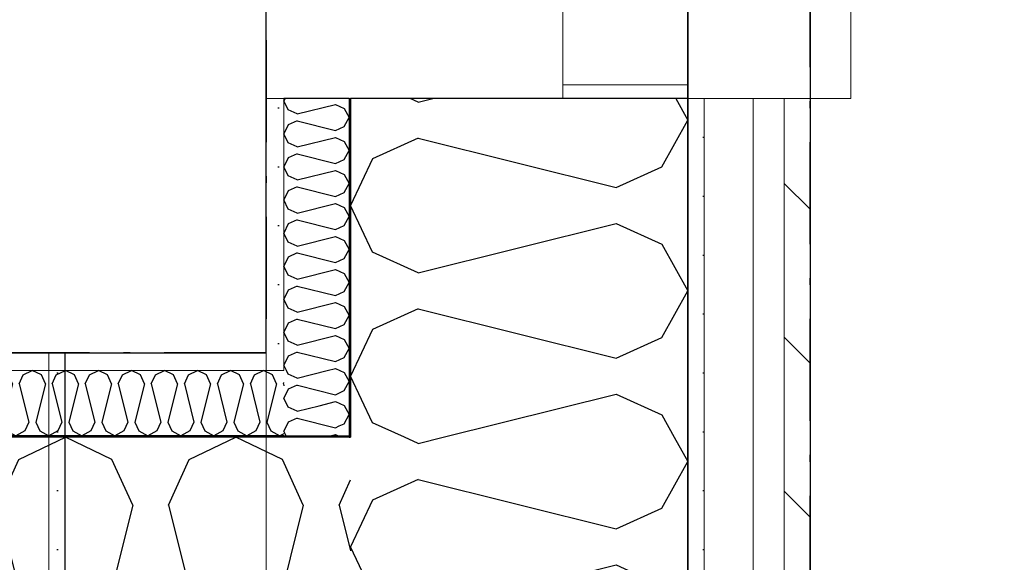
# Model space of a CAD drawing. Header units: millimetres. Extents: x -150 to 340931, y -1115 to 365939.
# Tile 109 of 253: x 302560 to 303284, y 349627 to 350026. Entities that reach past the tile are written whole.
import ezdxf
from ezdxf.enums import TextEntityAlignment as Align

# ---------------------------------------------------------------- set-up
doc = ezdxf.new("R2010")
doc.units = ezdxf.units.MM
doc.header["$LTSCALE"] = 0.5
doc.header["$MEASUREMENT"] = 0
for name, pattern in [('Akselinje', [1500, 1000, -200, 100, -200]), ('Over snittplan', [260, 150, -50, 10, -50]), ('PLINE', [0])]:
    doc.linetypes.add(name, pattern=pattern)
for name, color, linetype in [('232- Ikke-bærende yttervegger (Skravur)(Nye konstruksjoner)', 7, 'Continuous'), ('232- Ikke-bærende yttervegger(Nye konstruksjoner)', 7, 'Continuous'), ('244- Vinduer_ dører_ foldevegger(Nye konstruksjoner)', 7, 'Continuous'), ('255- Gulvoverflate(Nye konstruksjoner)', 7, 'Continuous'), ('273- Kjøkkeninnredning(Nye konstruksjoner)', 7, 'Continuous'), ('82-- Modullinjer(Nye konstruksjoner)', 7, 'Continuous'), ('842-M___1_50 Målsetting bygning', 7, 'Continuous'), ('842-M___1_50 Målsetting bygning(Nye konstruksjoner)', 7, 'Continuous'), ('862- M___Nettoareal(Nye konstruksjoner)', 7, 'Continuous'), ('862- M___Nettoareal(Polylinje)(Nye konstruksjoner)', 7, 'Continuous'), ('862- M___Nettoareal(Tekst)(Nye konstruksjoner)', 7, 'Continuous')]:
    doc.layers.add(name, color=color, linetype=linetype)
for name, color, linetype, lineweight in [('234- Vinduer_ dører_ porter(Nye konstruksjoner)', 7, 'Continuous', 0), ('235- Utvendig kledning og overflate(Nye konstruksjoner)', 7, 'Continuous', 0), ('236- Innvendig kledning og overflate(Nye konstruksjoner)', 7, 'Continuous', 0)]:
    doc.layers.add(name, color=color, linetype=linetype, lineweight=lineweight)
doc.styles.add('GENERATED_STYLE_1', font='txt')
doc.styles.add('GENERATED_STYLE_3', font='arial.ttf')
doc.styles.add('GENERATED_STYLE_5', font='arial.ttf')
doc.dimstyles.new('GENERATED_STYLE__1', dxfattribs={"dimtxt": 100, "dimasz": 95, "dimexe": 0.18, "dimexo": 0.0625, "dimgap": 0, "dimtad": 1, "dimtih": 1, "dimtoh": 1, "dimdec": 0, "dimzin": 0, "dimdsep": 46, "dimtxsty": 'GENERATED_STYLE_3', "dimblk": 'ARROWHEAD_6', "dimblk1": 'ARROWHEAD_6', "dimblk2": 'ARROWHEAD_6', "dimcen": 0.09, "dimse1": 1, "dimse2": 1, "dimclrd": 256, "dimclre": 256, "dimclrt": 256, "dimadec": 1, "dimazin": 0, "dimtfac": 1, "dimtdec": 4, "dimtmove": 0, "dimatfit": 3, "dimfxl": 1, "dimtolj": 1, "dimtzin": 0, "dimarcsym": 0})
doc.dimstyles.new('GENERATED_STYLE__2', dxfattribs={"dimtxt": 100, "dimasz": 95, "dimexe": 0.18, "dimexo": 0.0625, "dimgap": 0, "dimtad": 1, "dimdec": 0, "dimzin": 0, "dimdsep": 46, "dimtxsty": 'GENERATED_STYLE_3', "dimblk": 'ARROWHEAD_6', "dimblk1": 'ARROWHEAD_6', "dimblk2": 'ARROWHEAD_6', "dimcen": 0.09, "dimse1": 1, "dimse2": 1, "dimclrd": 256, "dimclre": 256, "dimclrt": 256, "dimadec": 1, "dimazin": 0, "dimtfac": 1, "dimtdec": 4, "dimtmove": 0, "dimatfit": 3, "dimfxl": 1, "dimtolj": 1, "dimtzin": 0, "dimarcsym": 0})
pattern_1 = [(0, (0, 0), (0, 43.30127), [0, -25]), (0, (12.5, 21.65), (0, 43.30127), [0, -25])]

# ---------------------------------------------------------------- blocks, each defined once
blk = doc.blocks.new('LEILIGHET 6__3', base_point=(300468.57, 348580.68))
at = {"layer": '862- M___Nettoareal(Polylinje)(Nye konstruksjoner)', "linetype": 'PLINE', "flags": 128}
blk.add_lwpolyline([(302741.01, 356380.68), (294611.01, 356380.68), (294611.01, 348080.68), (297926.01, 348080.68), (297926.01, 349780.68), (302741.01, 349780.68)], close=True, dxfattribs=at)
at = {"layer": '862- M___Nettoareal(Tekst)(Nye konstruksjoner)', "style": 'GENERATED_STYLE_1'}
for tag, p in [('DUMMY_861', (296702.33, 358220.65)), ('ROOM_NAME', (295965.15, 358170.84)), ('DUMMY_862', (295965.15, 358032.42))]:
    blk.add_attdef(tag, text='', height=100, dxfattribs=at).set_placement(p, align=Align.TOP_LEFT)
blk = doc.blocks.new('STUE__7', base_point=(299299.5, 355025.2))
at = {"layer": '862- M___Nettoareal(Polylinje)(Nye konstruksjoner)', "linetype": 'PLINE', "flags": 128}
blk.add_lwpolyline([(298050, 349780.68), (302741, 349780.68), (302741, 356380.68), (298050, 356380.68), (298050, 355490.68), (298050, 354480.68)], close=True, dxfattribs=at)
at = {"layer": '862- M___Nettoareal(Tekst)(Nye konstruksjoner)', "style": 'GENERATED_STYLE_1'}
for tag, p in [('DUMMY_861', (299523.63, 355213.44)), ('ROOM_NAME', (299075.38, 355163.62)), ('DUMMY_862', (299075.38, 355025.2))]:
    blk.add_attdef(tag, text='', height=100, dxfattribs=at).set_placement(p, align=Align.TOP_LEFT)
blk = doc.blocks.new('*X117')
at = {"layer": '232- Ikke-bærende yttervegger (Skravur)(Nye konstruksjoner)', "linetype": 'PLINE'}
for p, q in [((302757.14, 349754.08), (302754.01, 349747.45)), ((302763.65, 349757.04), (302757.14, 349754.08)), ((302763.65, 349757.04), (302764.98, 349756.71)), ((302757.14, 349740.82), (302754.01, 349747.45)), ((302763.65, 349737.86), (302757.14, 349740.82)), ((302763.65, 349737.86), (302779.79, 349741.89)), ((302763.65, 349732.76), (302757.14, 349729.8)), ((302763.65, 349732.76), (302791.8, 349725.72)), ((302757.14, 349729.8), (302754.01, 349723.17)), ((302791.8, 349725.72), (302794.66, 349727.02)), ((302755.66, 349719.68), (302754.01, 349723.17)), ((302788.04, 349719.68), (302791.8, 349720.62)), ((302791.8, 349720.62), (302793.87, 349719.68))]:
    blk.add_line(p, q, dxfattribs=at)
blk = doc.blocks.new('*X118')
at = {"layer": '232- Ikke-bærende yttervegger (Skravur)(Nye konstruksjoner)', "linetype": 'PLINE'}
for p, q in [((302839.85, 349681.83), (302819.22, 349672.44)), ((302819.22, 349672.44), (302803.01, 349638.18)), ((302819.22, 349603.92), (302803.01, 349638.18)), ((302852.81, 349588.63), (302819.22, 349603.92)), ((302852.81, 349588.63), (302917, 349604.68)), ((302852.81, 349562.28), (302819.22, 349546.99)), ((302852.81, 349562.28), (302994.94, 349526.75)), ((302819.22, 349546.99), (302803.01, 349512.73)), ((302819.22, 349478.47), (302803.01, 349512.73)), ((302882.79, 349470.68), (302998.29, 349499.55)), ((302998.29, 349499.55), (303031.89, 349484.26)), ((302836.34, 349470.68), (302819.22, 349478.47)), ((303031.89, 349484.26), (303039.47, 349470.68))]:
    blk.add_line(p, q, dxfattribs=at)
blk = doc.blocks.new('*X119')
at = {"layer": '232- Ikke-bærende yttervegger (Skravur)(Nye konstruksjoner)', "linetype": 'PLINE'}
for p, q in [((302757.14, 349765.1), (302755.92, 349767.68)), ((302763.65, 349762.14), (302785.79, 349767.68)), ((302795.1, 349767.68), (302798.31, 349766.22)), ((302763.65, 349762.14), (302757.14, 349765.1)), ((302798.31, 349766.22), (302802.01, 349759.59)), ((302764.98, 349756.71), (302791.8, 349750)), ((302791.8, 349750), (302798.31, 349752.96)), ((302798.31, 349752.96), (302802.01, 349759.59)), ((302779.79, 349741.89), (302791.8, 349744.9)), ((302791.8, 349744.9), (302798.31, 349741.94)), ((302798.31, 349741.94), (302802.01, 349735.31)), ((302798.31, 349728.68), (302802.01, 349735.31)), ((302794.66, 349727.02), (302798.31, 349728.68))]:
    blk.add_line(p, q, dxfattribs=at)
blk = doc.blocks.new('*X121')
at = {"layer": '232- Ikke-bærende yttervegger (Skravur)(Nye konstruksjoner)', "linetype": 'PLINE'}
for p, q in [((302754.81, 349967.68), (302754.01, 349965.98)), ((302757.14, 349959.35), (302754.01, 349965.98)), ((302763.65, 349956.39), (302791.8, 349963.43)), ((302791.8, 349963.43), (302798.31, 349960.47)), ((302763.65, 349956.39), (302757.14, 349959.35)), ((302798.31, 349960.47), (302802.01, 349953.84)), ((302757.14, 349948.33), (302754.01, 349941.7)), ((302763.65, 349951.29), (302757.14, 349948.33)), ((302763.65, 349951.29), (302791.8, 349944.25)), ((302798.31, 349947.21), (302802.01, 349953.84)), ((302757.14, 349935.07), (302754.01, 349941.7)), ((302791.8, 349944.25), (302798.31, 349947.21)), ((302763.65, 349932.11), (302757.14, 349935.07)), ((302763.65, 349932.11), (302791.8, 349939.15)), ((302791.8, 349939.15), (302798.31, 349936.19)), ((302798.31, 349936.19), (302802.01, 349929.56)), ((302763.65, 349927.01), (302757.14, 349924.05)), ((302763.65, 349927.01), (302791.8, 349919.97)), ((302798.31, 349922.93), (302802.01, 349929.56)), ((302757.14, 349924.05), (302754.01, 349917.42)), ((302791.8, 349919.97), (302798.31, 349922.93)), ((302757.14, 349910.79), (302754.01, 349917.42)), ((302763.65, 349907.83), (302791.8, 349914.87)), ((302791.8, 349914.87), (302798.31, 349911.91)), ((302763.65, 349907.83), (302757.14, 349910.79)), ((302798.31, 349911.91), (302802.01, 349905.28)), ((302798.31, 349898.65), (302802.01, 349905.28)), ((302757.14, 349899.77), (302754.01, 349893.14)), ((302763.65, 349902.73), (302757.14, 349899.77)), ((302763.65, 349902.73), (302791.8, 349895.69)), ((302791.8, 349895.69), (302798.31, 349898.65)), ((302757.14, 349886.5), (302754.01, 349893.14)), ((302763.65, 349883.55), (302791.8, 349890.59)), ((302791.8, 349890.59), (302798.31, 349887.63)), ((302763.65, 349883.55), (302757.14, 349886.5)), ((302798.31, 349887.63), (302802.01, 349881)), ((302763.65, 349878.44), (302757.14, 349875.49)), ((302763.65, 349878.44), (302791.8, 349871.41)), ((302798.31, 349874.36), (302802.01, 349881)), ((302757.14, 349875.49), (302754.01, 349868.85)), ((302757.14, 349862.22), (302754.01, 349868.85)), ((302791.8, 349871.41), (302798.31, 349874.36)), ((302763.65, 349859.26), (302757.14, 349862.22)), ((302763.65, 349859.26), (302791.8, 349866.3)), ((302791.8, 349866.3), (302798.31, 349863.34)), ((302798.31, 349863.34), (302802.01, 349856.71)), ((302763.65, 349854.16), (302757.14, 349851.2)), ((302763.65, 349854.16), (302791.8, 349847.12)), ((302798.31, 349850.08), (302802.01, 349856.71)), ((302757.14, 349851.2), (302754.01, 349844.57)), ((302791.8, 349847.12), (302798.31, 349850.08)), ((302757.14, 349837.94), (302754.01, 349844.57)), ((302763.65, 349834.98), (302791.8, 349842.02)), ((302791.8, 349842.02), (302798.31, 349839.06)), ((302763.65, 349834.98), (302757.14, 349837.94)), ((302798.31, 349839.06), (302802.01, 349832.43)), ((302798.31, 349825.8), (302802.01, 349832.43)), ((302757.14, 349826.92), (302754.01, 349820.29)), ((302763.65, 349829.88), (302757.14, 349826.92)), ((302763.65, 349829.88), (302791.8, 349822.84)), ((302791.8, 349822.84), (302798.31, 349825.8)), ((302757.14, 349813.66), (302754.01, 349820.29)), ((302763.65, 349810.7), (302757.14, 349813.66)), ((302763.65, 349810.7), (302791.8, 349817.74)), ((302791.8, 349817.74), (302798.31, 349814.78)), ((302798.31, 349814.78), (302802.01, 349808.15)), ((302763.65, 349805.6), (302757.14, 349802.64)), ((302763.65, 349805.6), (302791.8, 349798.56)), ((302798.31, 349801.52), (302802.01, 349808.15)), ((302757.14, 349802.64), (302754.01, 349796.01)), ((302791.8, 349798.56), (302798.31, 349801.52)), ((302757.14, 349789.38), (302754.01, 349796.01)), ((302763.65, 349786.42), (302757.14, 349789.38)), ((302763.65, 349786.42), (302791.8, 349793.46)), ((302791.8, 349793.46), (302798.31, 349790.5)), ((302798.31, 349790.5), (302802.01, 349783.87)), ((302798.31, 349777.24), (302802.01, 349783.87)), ((302757.14, 349778.36), (302754.01, 349771.73)), ((302763.65, 349781.32), (302757.14, 349778.36)), ((302763.65, 349781.32), (302791.8, 349774.28)), ((302791.8, 349774.28), (302798.31, 349777.24)), ((302755.92, 349767.68), (302754.01, 349771.73)), ((302785.79, 349767.68), (302791.8, 349769.18)), ((302791.8, 349769.18), (302795.1, 349767.68))]:
    blk.add_line(p, q, dxfattribs=at)
blk = doc.blocks.new('*X122')
at = {"layer": '232- Ikke-bærende yttervegger (Skravur)(Nye konstruksjoner)', "linetype": 'PLINE'}
for p, q in [((302852.81, 349714.09), (302842.73, 349718.68)), ((302852.81, 349714.09), (302871.17, 349718.68)), ((303041.09, 349718.68), (303051.01, 349700.91)), ((303031.89, 349666.65), (303051.01, 349700.91)), ((302852.81, 349687.73), (302839.85, 349681.83)), ((302852.81, 349687.73), (302998.29, 349651.36)), ((302998.29, 349651.36), (303031.89, 349666.65)), ((302917, 349604.68), (302998.29, 349625)), ((302998.29, 349625), (303031.89, 349609.72)), ((303031.89, 349609.72), (303051.01, 349575.46)), ((303031.89, 349541.2), (303051.01, 349575.46)), ((302998.29, 349525.91), (303031.89, 349541.2)), ((302994.94, 349526.75), (302998.29, 349525.91))]:
    blk.add_line(p, q, dxfattribs=at)
blk = doc.blocks.new('*X123')
at = {"layer": '232- Ikke-bærende yttervegger (Skravur)(Nye konstruksjoner)', "linetype": 'PLINE'}
for p, q in [((302852.81, 349964.99), (302846.92, 349967.68)), ((302852.81, 349964.99), (302863.54, 349967.68)), ((303042.15, 349967.68), (303051.01, 349951.82)), ((303031.89, 349917.56), (303051.01, 349951.82)), ((302852.81, 349938.64), (302819.22, 349923.35)), ((302852.81, 349938.64), (302998.29, 349902.27)), ((302819.22, 349923.35), (302803.01, 349889.09)), ((302998.29, 349902.27), (303031.89, 349917.56)), ((302819.22, 349854.83), (302803.01, 349889.09)), ((302852.81, 349839.54), (302998.29, 349875.91)), ((302998.29, 349875.91), (303031.89, 349860.62)), ((302852.81, 349839.54), (302819.22, 349854.83)), ((303031.89, 349860.62), (303051.01, 349826.36)), ((303031.89, 349792.1), (303051.01, 349826.36)), ((302852.81, 349813.18), (302819.22, 349797.9)), ((302852.81, 349813.18), (302998.29, 349776.81)), ((302819.22, 349797.9), (302803.01, 349763.64)), ((302998.29, 349776.81), (303031.89, 349792.1)), ((302819.22, 349729.38), (302803.01, 349763.64)), ((302871.17, 349718.68), (302998.29, 349750.46)), ((302998.29, 349750.46), (303031.89, 349735.17)), ((303031.89, 349735.17), (303041.09, 349718.68)), ((302842.73, 349718.68), (302819.22, 349729.38))]:
    blk.add_line(p, q, dxfattribs=at)
blk = doc.blocks.new('Vindu[12]')
at = {"layer": '234- Vinduer_ dører_ porter(Nye konstruksjoner)', "linetype": 'PLINE'}
for p, q in [((302741.01, 349967.68), (302741.01, 351077.68)), ((303141.01, 349967.68), (303141.01, 351077.68)), ((303171.01, 349967.68), (303171.01, 351077.68)), ((302959.01, 349977.68), (302959.01, 350033.68)), ((303051.01, 350033.68), (303051.01, 349977.68)), ((302959.01, 349967.68), (302959.01, 349977.68)), ((303051.01, 349977.68), (302959.01, 349977.68)), ((303051.01, 349977.68), (303051.01, 349967.68)), ((303141.01, 349967.68), (303171.01, 349967.68))]:
    blk.add_line(p, q, dxfattribs=at)
at = {"layer": '235- Utvendig kledning og overflate(Nye konstruksjoner)', "linetype": 'PLINE'}
for p, q in [((303063.01, 349967.68), (303051.01, 349967.68)), ((303099.01, 349967.68), (303063.01, 349967.68)), ((303122.01, 349967.68), (303099.01, 349967.68)), ((303141.01, 349967.68), (303122.01, 349967.68))]:
    blk.add_line(p, q, dxfattribs=at)
at = {"layer": '236- Innvendig kledning og overflate(Nye konstruksjoner)', "linetype": 'PLINE'}
for p, q in [((302754.01, 349967.68), (302741.01, 349967.68)), ((302803.01, 349967.68), (302802.01, 349967.68))]:
    blk.add_line(p, q, dxfattribs=at)
at = {"layer": '244- Vinduer_ dører_ foldevegger(Nye konstruksjoner)', "linetype": 'PLINE'}
for p, q in [((302802.01, 349967.68), (302754.01, 349967.68)), ((302959.01, 349967.68), (302803.01, 349967.68)), ((303051.01, 349967.68), (302959.01, 349967.68)), ((303051.01, 349967.68), (302959.01, 349967.68))]:
    blk.add_line(p, q, dxfattribs=at)
blk = doc.blocks.new('*X184')
at = {"layer": '232- Ikke-bærende yttervegger (Skravur)(Nye konstruksjoner)', "linetype": 'PLINE'}
for p, q in [((302275.01, 349766.47), (302277.56, 349767.68)), ((302284.19, 349764.54), (302277.56, 349767.68)), ((302295.21, 349764.54), (302301.84, 349767.68)), ((302308.47, 349764.54), (302301.84, 349767.68)), ((302319.49, 349764.54), (302326.12, 349767.68)), ((302332.75, 349764.54), (302326.12, 349767.68)), ((302343.77, 349764.54), (302350.4, 349767.68)), ((302357.04, 349764.54), (302350.4, 349767.68)), ((302368.05, 349764.54), (302374.69, 349767.68)), ((302381.32, 349764.54), (302374.69, 349767.68)), ((302392.34, 349764.54), (302398.97, 349767.68)), ((302405.6, 349764.54), (302398.97, 349767.68)), ((302416.62, 349764.54), (302423.25, 349767.68)), ((302429.88, 349764.54), (302423.25, 349767.68)), ((302440.9, 349764.54), (302447.53, 349767.68)), ((302454.16, 349764.54), (302447.53, 349767.68)), ((302465.18, 349764.54), (302471.81, 349767.68)), ((302478.44, 349764.54), (302471.81, 349767.68)), ((302489.46, 349764.54), (302496.09, 349767.68)), ((302502.72, 349764.54), (302496.09, 349767.68)), ((302513.74, 349764.54), (302520.37, 349767.68)), ((302527, 349764.54), (302520.37, 349767.68)), ((302538.02, 349764.54), (302544.65, 349767.68)), ((302551.29, 349764.54), (302544.65, 349767.68)), ((302562.3, 349764.54), (302568.94, 349767.68)), ((302575.57, 349764.54), (302568.94, 349767.68)), ((302586.59, 349764.54), (302593.22, 349767.68)), ((302599.85, 349764.54), (302593.22, 349767.68)), ((302610.87, 349764.54), (302617.5, 349767.68)), ((302624.13, 349764.54), (302617.5, 349767.68)), ((302635.15, 349764.54), (302641.78, 349767.68)), ((302648.41, 349764.54), (302641.78, 349767.68)), ((302659.43, 349764.54), (302666.06, 349767.68)), ((302672.69, 349764.54), (302666.06, 349767.68)), ((302683.71, 349764.54), (302690.34, 349767.68)), ((302696.97, 349764.54), (302690.34, 349767.68)), ((302707.99, 349764.54), (302714.62, 349767.68)), ((302721.25, 349764.54), (302714.62, 349767.68)), ((302732.27, 349764.54), (302738.9, 349767.68)), ((302745.54, 349764.54), (302738.9, 349767.68)), ((302287.15, 349758.04), (302284.19, 349764.54)), ((302292.25, 349758.04), (302295.21, 349764.54)), ((302311.43, 349758.04), (302308.47, 349764.54)), ((302316.53, 349758.04), (302319.49, 349764.54)), ((302335.71, 349758.04), (302332.75, 349764.54)), ((302340.81, 349758.04), (302343.77, 349764.54)), ((302359.99, 349758.04), (302357.04, 349764.54)), ((302365.1, 349758.04), (302368.05, 349764.54)), ((302384.28, 349758.04), (302381.32, 349764.54)), ((302389.38, 349758.04), (302392.34, 349764.54)), ((302408.56, 349758.04), (302405.6, 349764.54)), ((302413.66, 349758.04), (302416.62, 349764.54)), ((302432.84, 349758.04), (302429.88, 349764.54)), ((302437.94, 349758.04), (302440.9, 349764.54)), ((302457.12, 349758.04), (302454.16, 349764.54)), ((302462.22, 349758.04), (302465.18, 349764.54)), ((302481.4, 349758.04), (302478.44, 349764.54)), ((302486.5, 349758.04), (302489.46, 349764.54)), ((302505.68, 349758.04), (302502.72, 349764.54)), ((302510.78, 349758.04), (302513.74, 349764.54)), ((302529.96, 349758.04), (302527, 349764.54)), ((302535.06, 349758.04), (302538.02, 349764.54)), ((302554.24, 349758.04), (302551.29, 349764.54)), ((302559.35, 349758.04), (302562.3, 349764.54)), ((302578.53, 349758.04), (302575.57, 349764.54)), ((302583.63, 349758.04), (302586.59, 349764.54)), ((302602.81, 349758.04), (302599.85, 349764.54)), ((302607.91, 349758.04), (302610.87, 349764.54)), ((302627.09, 349758.04), (302624.13, 349764.54)), ((302632.19, 349758.04), (302635.15, 349764.54)), ((302651.37, 349758.04), (302648.41, 349764.54)), ((302656.47, 349758.04), (302659.43, 349764.54)), ((302675.65, 349758.04), (302672.69, 349764.54)), ((302680.75, 349758.04), (302683.71, 349764.54)), ((302699.93, 349758.04), (302696.97, 349764.54)), ((302705.03, 349758.04), (302707.99, 349764.54)), ((302724.21, 349758.04), (302721.25, 349764.54)), ((302729.31, 349758.04), (302732.27, 349764.54)), ((302748.49, 349758.04), (302745.54, 349764.54)), ((302287.15, 349758.04), (302280.11, 349729.88)), ((302292.25, 349758.04), (302299.29, 349729.88)), ((302311.43, 349758.04), (302304.39, 349729.88)), ((302316.53, 349758.04), (302323.57, 349729.88)), ((302335.71, 349758.04), (302328.67, 349729.88)), ((302340.81, 349758.04), (302347.85, 349729.88)), ((302359.99, 349758.04), (302352.96, 349729.88)), ((302365.1, 349758.04), (302372.14, 349729.88)), ((302384.28, 349758.04), (302377.24, 349729.88)), ((302389.38, 349758.04), (302396.42, 349729.88)), ((302408.56, 349758.04), (302401.52, 349729.88)), ((302413.66, 349758.04), (302420.7, 349729.88)), ((302432.84, 349758.04), (302425.8, 349729.88)), ((302437.94, 349758.04), (302444.98, 349729.88)), ((302457.12, 349758.04), (302450.08, 349729.88)), ((302462.22, 349758.04), (302469.26, 349729.88)), ((302481.4, 349758.04), (302474.36, 349729.88)), ((302486.5, 349758.04), (302493.54, 349729.88)), ((302505.68, 349758.04), (302498.64, 349729.88)), ((302510.78, 349758.04), (302517.82, 349729.88)), ((302529.96, 349758.04), (302522.92, 349729.88)), ((302535.06, 349758.04), (302542.1, 349729.88)), ((302554.24, 349758.04), (302547.21, 349729.88)), ((302559.35, 349758.04), (302566.39, 349729.88)), ((302578.53, 349758.04), (302571.49, 349729.88)), ((302583.63, 349758.04), (302590.67, 349729.88)), ((302602.81, 349758.04), (302595.77, 349729.88)), ((302607.91, 349758.04), (302614.95, 349729.88)), ((302627.09, 349758.04), (302620.05, 349729.88)), ((302632.19, 349758.04), (302639.23, 349729.88)), ((302651.37, 349758.04), (302644.33, 349729.88)), ((302656.47, 349758.04), (302663.51, 349729.88)), ((302675.65, 349758.04), (302668.61, 349729.88)), ((302680.75, 349758.04), (302687.79, 349729.88)), ((302699.93, 349758.04), (302692.89, 349729.88)), ((302705.03, 349758.04), (302712.07, 349729.88)), ((302724.21, 349758.04), (302717.17, 349729.88)), ((302729.31, 349758.04), (302736.35, 349729.88)), ((302748.49, 349758.04), (302741.46, 349729.88)), ((302753.6, 349758.04), (302754.01, 349758.94)), ((302753.6, 349758.04), (302754.01, 349756.4)), ((302280.11, 349729.88), (302283.07, 349723.38)), ((302299.29, 349729.88), (302296.33, 349723.38)), ((302304.39, 349729.88), (302307.35, 349723.38)), ((302323.57, 349729.88), (302320.61, 349723.38)), ((302328.67, 349729.88), (302331.63, 349723.38)), ((302347.85, 349729.88), (302344.89, 349723.38)), ((302352.96, 349729.88), (302355.91, 349723.38)), ((302372.14, 349729.88), (302369.18, 349723.38)), ((302377.24, 349729.88), (302380.2, 349723.38)), ((302396.42, 349729.88), (302393.46, 349723.38)), ((302401.52, 349729.88), (302404.48, 349723.38)), ((302420.7, 349729.88), (302417.74, 349723.38)), ((302425.8, 349729.88), (302428.76, 349723.38)), ((302444.98, 349729.88), (302442.02, 349723.38)), ((302450.08, 349729.88), (302453.04, 349723.38)), ((302469.26, 349729.88), (302466.3, 349723.38)), ((302474.36, 349729.88), (302477.32, 349723.38)), ((302493.54, 349729.88), (302490.58, 349723.38)), ((302498.64, 349729.88), (302501.6, 349723.38)), ((302517.82, 349729.88), (302514.86, 349723.38)), ((302522.92, 349729.88), (302525.88, 349723.38)), ((302542.1, 349729.88), (302539.14, 349723.38)), ((302547.21, 349729.88), (302550.16, 349723.38)), ((302566.39, 349729.88), (302563.43, 349723.38)), ((302571.49, 349729.88), (302574.45, 349723.38)), ((302590.67, 349729.88), (302587.71, 349723.38)), ((302595.77, 349729.88), (302598.73, 349723.38)), ((302614.95, 349729.88), (302611.99, 349723.38)), ((302620.05, 349729.88), (302623.01, 349723.38)), ((302639.23, 349729.88), (302636.27, 349723.38)), ((302644.33, 349729.88), (302647.29, 349723.38)), ((302663.51, 349729.88), (302660.55, 349723.38)), ((302668.61, 349729.88), (302671.57, 349723.38)), ((302687.79, 349729.88), (302684.83, 349723.38)), ((302692.89, 349729.88), (302695.85, 349723.38)), ((302712.07, 349729.88), (302709.11, 349723.38)), ((302717.17, 349729.88), (302720.13, 349723.38)), ((302736.35, 349729.88), (302733.4, 349723.38)), ((302741.46, 349729.88), (302744.41, 349723.38)), ((302283.07, 349723.38), (302289.7, 349719.68)), ((302296.33, 349723.38), (302289.7, 349719.68)), ((302307.35, 349723.38), (302313.98, 349719.68)), ((302320.61, 349723.38), (302313.98, 349719.68)), ((302331.63, 349723.38), (302338.26, 349719.68)), ((302344.89, 349723.38), (302338.26, 349719.68)), ((302355.91, 349723.38), (302362.55, 349719.68)), ((302369.18, 349723.38), (302362.55, 349719.68)), ((302380.2, 349723.38), (302386.83, 349719.68)), ((302393.46, 349723.38), (302386.83, 349719.68)), ((302404.48, 349723.38), (302411.11, 349719.68)), ((302417.74, 349723.38), (302411.11, 349719.68)), ((302428.76, 349723.38), (302435.39, 349719.68)), ((302442.02, 349723.38), (302435.39, 349719.68)), ((302453.04, 349723.38), (302459.67, 349719.68)), ((302466.3, 349723.38), (302459.67, 349719.68)), ((302477.32, 349723.38), (302483.95, 349719.68)), ((302490.58, 349723.38), (302483.95, 349719.68)), ((302501.6, 349723.38), (302508.23, 349719.68)), ((302514.86, 349723.38), (302508.23, 349719.68)), ((302525.88, 349723.38), (302532.51, 349719.68)), ((302539.14, 349723.38), (302532.51, 349719.68)), ((302550.16, 349723.38), (302556.8, 349719.68)), ((302563.43, 349723.38), (302556.8, 349719.68)), ((302574.45, 349723.38), (302581.08, 349719.68)), ((302587.71, 349723.38), (302581.08, 349719.68)), ((302598.73, 349723.38), (302605.36, 349719.68)), ((302611.99, 349723.38), (302605.36, 349719.68)), ((302623.01, 349723.38), (302629.64, 349719.68)), ((302636.27, 349723.38), (302629.64, 349719.68)), ((302647.29, 349723.38), (302653.92, 349719.68)), ((302660.55, 349723.38), (302653.92, 349719.68)), ((302671.57, 349723.38), (302678.2, 349719.68)), ((302684.83, 349723.38), (302678.2, 349719.68)), ((302695.85, 349723.38), (302702.48, 349719.68)), ((302709.11, 349723.38), (302702.48, 349719.68)), ((302720.13, 349723.38), (302726.76, 349719.68)), ((302733.4, 349723.38), (302726.76, 349719.68)), ((302744.41, 349723.38), (302751.05, 349719.68)), ((302754.01, 349721.33), (302751.05, 349719.68))]:
    blk.add_line(p, q, dxfattribs=at)
blk = doc.blocks.new('*X187')
at = {"layer": '232- Ikke-bærende yttervegger (Skravur)(Nye konstruksjoner)', "linetype": 'PLINE'}
for p, q in [((302308.05, 349702.46), (302342.31, 349718.68)), ((302376.57, 349702.46), (302342.31, 349718.68)), ((302433.5, 349702.46), (302467.76, 349718.68)), ((302502.02, 349702.46), (302467.76, 349718.68)), ((302558.96, 349702.46), (302593.22, 349718.68)), ((302627.48, 349702.46), (302593.22, 349718.68)), ((302684.41, 349702.46), (302718.67, 349718.68)), ((302752.93, 349702.46), (302718.67, 349718.68)), ((302292.76, 349668.87), (302308.05, 349702.46)), ((302391.86, 349668.87), (302376.57, 349702.46)), ((302418.22, 349668.87), (302433.5, 349702.46)), ((302517.31, 349668.87), (302502.02, 349702.46)), ((302543.67, 349668.87), (302558.96, 349702.46)), ((302642.77, 349668.87), (302627.48, 349702.46)), ((302669.12, 349668.87), (302684.41, 349702.46)), ((302768.22, 349668.87), (302752.93, 349702.46)), ((302794.58, 349668.87), (302803.01, 349687.39)), ((302292.76, 349668.87), (302329.13, 349523.39)), ((302391.86, 349668.87), (302355.49, 349523.39)), ((302418.22, 349668.87), (302454.59, 349523.39)), ((302517.31, 349668.87), (302480.94, 349523.39)), ((302543.67, 349668.87), (302580.04, 349523.39)), ((302642.77, 349668.87), (302606.4, 349523.39)), ((302669.12, 349668.87), (302705.49, 349523.39)), ((302768.22, 349668.87), (302731.85, 349523.39)), ((302794.58, 349668.87), (302803.01, 349635.15)), ((302329.13, 349523.39), (302313.84, 349489.8)), ((302355.49, 349523.39), (302370.78, 349489.8)), ((302454.59, 349523.39), (302439.3, 349489.8)), ((302480.94, 349523.39), (302496.23, 349489.8)), ((302580.04, 349523.39), (302564.75, 349489.8)), ((302606.4, 349523.39), (302621.68, 349489.8)), ((302705.49, 349523.39), (302690.2, 349489.8)), ((302731.85, 349523.39), (302747.14, 349489.8)), ((302313.84, 349489.8), (302279.58, 349470.68)), ((302370.78, 349489.8), (302405.04, 349470.68)), ((302439.3, 349489.8), (302405.04, 349470.68)), ((302496.23, 349489.8), (302530.49, 349470.68)), ((302564.75, 349489.8), (302530.49, 349470.68)), ((302621.68, 349489.8), (302655.94, 349470.68)), ((302690.2, 349489.8), (302655.94, 349470.68)), ((302747.14, 349489.8), (302781.4, 349470.68)), ((302803.01, 349482.74), (302781.4, 349470.68)), ((302275.01, 349473.23), (302279.58, 349470.68))]:
    blk.add_line(p, q, dxfattribs=at)
blk = doc.blocks.new('Standard grid marker[87]', base_point=(303051.01, 363787.13))
at = {"layer": '82-- Modullinjer(Nye konstruksjoner)', "linetype": 'Akselinje'}
blk.add_line((303051.01, 363587.13), (303051.01, 339887.13), dxfattribs=at)
at = {"layer": '82-- Modullinjer(Nye konstruksjoner)', "style": 'GENERATED_STYLE_5'}
for tag, p in [('AC_MarkerText_1_0', (303051.01, 363963.53)), ('AC_MarkerText_1_1', (303051.01, 339613.53))]:
    blk.add_attdef(tag, text='', height=100, rotation=360, dxfattribs=at).set_placement(p, align=Align.TOP_CENTER)
blk = doc.blocks.new('*D774')
at = {"layer": '842-M___1_50 Målsetting bygning(Nye konstruksjoner)', "linetype": 'PLINE'}
for p, q in [((276294.53, 363585.13), (276294.53, 363772.63)), ((335668.85, 363585.13), (335668.85, 363772.63)), ((276344.53, 363728.88), (276244.53, 363628.88)), ((335618.85, 363628.88), (335718.85, 363728.88)), ((276219.53, 363678.88), (276294.53, 363678.88)), ((276294.53, 363678.88), (335668.85, 363678.88)), ((335668.85, 363678.88), (335743.85, 363678.88))]:
    blk.add_line(p, q, dxfattribs=at)
at = {"layer": '842-M___1_50 Målsetting bygning(Nye konstruksjoner)', "insert": (305771.96, 363698.88), "char_height": 100, "attachment_point": 7, "style": 'GENERATED_STYLE_3'}
blk.add_mtext('\\A1;{\\pql;\\fArial|b0|i0|c0|p0;\\W1.000000;59\xa0374}', dxfattribs=at)
blk = doc.blocks.new('ARROWHEAD_6')
at = {"linetype": 'Continuous'}
for p, q in [((-0.5, -0.5), (0.5, 0.5)), ((0, 0), (-1, 0))]:
    blk.add_line(p, q, dxfattribs=at)
blk = doc.blocks.new('*D912')
at = {"layer": '842-M___1_50 Målsetting bygning', "linetype": 'PLINE'}
for p, q in [((302275.01, 342391.1), (302275.01, 342578.6)), ((302803.01, 342391.1), (302803.01, 342578.6)), ((302325.01, 342534.85), (302225.01, 342434.85)), ((302853.01, 342534.85), (302753.01, 342434.85)), ((302275.01, 342484.85), (302803.01, 342484.85))]:
    blk.add_line(p, q, dxfattribs=at)
at = {"layer": '842-M___1_50 Målsetting bygning', "insert": (302424.6, 342504.85), "char_height": 100, "attachment_point": 7, "style": 'GENERATED_STYLE_3'}
blk.add_mtext('\\A1;{\\pql;\\fArial|b0|i0|c0|p0;\\W1.000000;528}', dxfattribs=at)
blk = doc.blocks.new('*D913')
at = {"layer": '842-M___1_50 Målsetting bygning', "linetype": 'PLINE'}
for p, q in [((302803.01, 342391.1), (302803.01, 342578.6)), ((303051.01, 342391.1), (303051.01, 342578.6)), ((302853.01, 342534.85), (302753.01, 342434.85)), ((303101.01, 342534.85), (303001.01, 342434.85)), ((302803.01, 342484.85), (303051.01, 342484.85))]:
    blk.add_line(p, q, dxfattribs=at)
at = {"layer": '842-M___1_50 Målsetting bygning', "char_height": 100, "attachment_point": 7, "style": 'GENERATED_STYLE_3'}
for s, insert in [('\\A1;{\\pql;\\fArial|b0|i0|c0|p0;\\W1.000000;135}', (303004.07, 342644.85)), ('\\A1;{\\pql;\\fArial|b0|i0|c0|p0;\\W1.000000;248}', (302812.6, 342504.85))]:
    blk.add_mtext(s, dxfattribs=dict(at, insert=insert))
blk = doc.blocks.new('*D914')
at = {"layer": '842-M___1_50 Målsetting bygning', "linetype": 'PLINE'}
for p, q in [((303051.01, 342391.1), (303051.01, 342578.6)), ((303185.95, 342391.1), (303185.95, 342578.6)), ((303101.01, 342534.85), (303001.01, 342434.85)), ((303235.95, 342534.85), (303135.95, 342434.85)), ((303051.01, 342484.85), (303185.95, 342484.85))]:
    blk.add_line(p, q, dxfattribs=at)
blk = doc.blocks.new('*D915')
at = {"layer": '842-M___1_50 Målsetting bygning', "linetype": 'PLINE'}
for p, q in [((303185.95, 342391.1), (303185.95, 342578.6)), ((304795.95, 342391.1), (304795.95, 342578.6)), ((303235.95, 342534.85), (303135.95, 342434.85)), ((304845.95, 342534.85), (304745.95, 342434.85)), ((303185.95, 342484.85), (304795.95, 342484.85))]:
    blk.add_line(p, q, dxfattribs=at)
at = {"layer": '842-M___1_50 Målsetting bygning', "char_height": 100, "attachment_point": 7, "style": 'GENERATED_STYLE_3'}
for s, insert in [('\\A1;{\\pql;\\fArial|b0|i0|c0|p0;\\W1.000000;1\xa0610}', (303819.36, 342504.85)), ('\\A1;{\\pql;\\fArial|b0|i0|c0|p0;\\W1.000000;1\xa0810}', (303819.36, 342364.85))]:
    blk.add_mtext(s, dxfattribs=dict(at, insert=insert))
blk = doc.blocks.new('*D933')
at = {"layer": '842-M___1_50 Målsetting bygning', "linetype": 'PLINE'}
for p, q in [((303844.8, 349768.68), (303944.8, 349668.68)), ((303988.55, 349718.68), (303801.05, 349718.68)), ((303894.8, 349470.68), (303894.8, 349718.68)), ((303844.8, 349520.68), (303944.8, 349420.68)), ((303988.55, 349470.68), (303801.05, 349470.68))]:
    blk.add_line(p, q, dxfattribs=at)
at = {"layer": '842-M___1_50 Målsetting bygning', "insert": (303874.8, 349480.27), "char_height": 100, "attachment_point": 7, "rotation": 90, "style": 'GENERATED_STYLE_3'}
blk.add_mtext('\\A1;{\\pql;\\fArial|b0|i0|c0|p0;\\W1.000000;248}', dxfattribs=at)
blk = doc.blocks.new('*D934')
at = {"layer": '842-M___1_50 Målsetting bygning', "linetype": 'PLINE'}
for p, q in [((303844.8, 350017.68), (303944.8, 349917.68)), ((303988.55, 349967.68), (303801.05, 349967.68)), ((303894.8, 349718.68), (303894.8, 349967.68)), ((303844.8, 349768.68), (303944.8, 349668.68)), ((303988.55, 349718.68), (303801.05, 349718.68))]:
    blk.add_line(p, q, dxfattribs=at)
at = {"layer": '842-M___1_50 Målsetting bygning', "insert": (303734.8, 349728.77), "char_height": 100, "attachment_point": 7, "rotation": 90, "style": 'GENERATED_STYLE_3'}
blk.add_mtext('\\A1;{\\pql;\\fArial|b0|i0|c0|p0;\\W1.000000;249}', dxfattribs=at)
blk = doc.blocks.new('*D935')
at = {"layer": '842-M___1_50 Målsetting bygning', "linetype": 'PLINE'}
for p, q in [((303894.8, 351077.68), (303894.8, 351152.68)), ((303944.8, 351027.68), (303844.8, 351127.68)), ((303988.55, 351077.68), (303801.05, 351077.68)), ((303894.8, 349967.68), (303894.8, 351077.68)), ((303844.8, 350017.68), (303944.8, 349917.68)), ((303988.55, 349967.68), (303801.05, 349967.68))]:
    blk.add_line(p, q, dxfattribs=at)
at = {"layer": '842-M___1_50 Målsetting bygning', "char_height": 100, "attachment_point": 7, "rotation": 90, "style": 'GENERATED_STYLE_3'}
for s, insert in [('\\A1;{\\pql;\\fArial|b0|i0|c0|p0;\\W1.000000;1\xa0110}', (303874.8, 350356.17)), ('\\A1;{\\pql;\\fArial|b0|i0|c0|p0;\\W1.000000;2\xa0210}', (304014.8, 350351.08))]:
    blk.add_mtext(s, dxfattribs=dict(at, insert=insert))

msp = doc.modelspace()

# ---------------------------------------------------------------- hatches: boundary and pattern name
at = {"layer": '232- Ikke-bærende yttervegger (Skravur)(Nye konstruksjoner)', "linetype": 'Continuous'}
h = msp.add_hatch(dxfattribs=at)
h.set_pattern_fill('Prikker_tett', color=256, style=0, pattern_type=2)
h.set_pattern_definition(pattern_1)
h.paths.add_polyline_path([(302741.01, 349780.68), (302754.01, 349780.68), (302754.01, 349967.68), (302741.01, 349967.68)])
for points in [[(302802.01, 349719.68), (302803.01, 349719.68), (302803.01, 349967.68), (302802.01, 349967.68)], [(302802.01, 349719.68), (302275.01, 349719.68), (302275.01, 349718.68), (302802.01, 349718.68)], [(302802.01, 349718.68), (302803.01, 349718.68), (302802.01, 349719.68)], [(302802.01, 349719.68), (302803.01, 349718.68), (302803.01, 349719.68)]]:
    msp.add_hatch(color=256, dxfattribs=at).paths.add_polyline_path(points)
h = msp.add_hatch(dxfattribs=at)
h.set_pattern_fill('Prikker_tett', color=256, style=0, pattern_type=2)
h.set_pattern_definition(pattern_1)
h.paths.add_polyline_path([(303051.01, 349470.68), (303063.01, 349470.68), (303063.01, 349967.68), (303051.01, 349967.68)])
h = msp.add_hatch(dxfattribs=at)
h.set_pattern_fill('Skrålinjer_2', color=256, style=0, pattern_type=2)
h.set_pattern_definition([(135, (0, 0), (56.568542, 56.568542), [80, 0])])
h.paths.add_polyline_path([(303122.01, 349967.68), (303122.01, 349399.68), (303141.01, 349399.68), (303141.01, 349967.68)])
h = msp.add_hatch(dxfattribs=at)
h.set_pattern_fill('Prikker_tett', color=256, style=0, pattern_type=2)
h.set_pattern_definition(pattern_1)
h.paths.add_polyline_path([(302741.01, 349780.68), (302275.01, 349780.68), (302275.01, 349767.68), (302741.01, 349767.68)])
h = msp.add_hatch(dxfattribs=at)
h.set_pattern_fill('Prikker_tett', color=256, style=0, pattern_type=2)
h.set_pattern_definition(pattern_1)
h.paths.add_polyline_path([(302593.01, 349780.68), (302581.01, 349780.68), (302581.01, 349767.68), (302593.01, 349767.68)])
h = msp.add_hatch(dxfattribs=at)
h.set_pattern_fill('Prikker_tett', color=256, style=0, pattern_type=2)
h.set_pattern_definition(pattern_1)
h.paths.add_polyline_path([(302741.01, 349767.68), (302754.01, 349767.68), (302741.01, 349780.68)])
h = msp.add_hatch(dxfattribs=at)
h.set_pattern_fill('Prikker_tett', color=256, style=0, pattern_type=2)
h.set_pattern_definition(pattern_1)
h.paths.add_polyline_path([(302741.01, 349780.68), (302754.01, 349767.68), (302754.01, 349780.68)])
h = msp.add_hatch(dxfattribs=at)
h.set_pattern_fill('Prikker_tett', color=256, style=0, pattern_type=2)
h.set_pattern_definition(pattern_1)
h.paths.add_polyline_path([(302593.01, 349767.68), (302581.01, 349767.68), (302581.01, 349719.68), (302593.01, 349719.68)])
h = msp.add_hatch(dxfattribs=at)
h.set_pattern_fill('Prikker_tett', color=256, style=0, pattern_type=2)
h.set_pattern_definition(pattern_1)
h.paths.add_polyline_path([(302593.01, 349719.68), (302581.01, 349719.68), (302581.01, 349718.68), (302593.01, 349718.68)])
h = msp.add_hatch(dxfattribs=at)
h.set_pattern_fill('Prikker_tett', color=256, style=0, pattern_type=2)
h.set_pattern_definition(pattern_1)
h.paths.add_polyline_path([(302593.01, 349718.68), (302581.01, 349718.68), (302581.01, 349470.68), (302593.01, 349470.68)])

# ---------------------------------------------------------------- linework, layer by layer
at = {"layer": '232- Ikke-bærende yttervegger(Nye konstruksjoner)', "linetype": 'PLINE'}
for p, q in [((302802.01, 349967.68), (302754.01, 349967.68)), ((302802.01, 349967.68), (302802.01, 349719.68)), ((302803.01, 349967.68), (302803.01, 349718.68)), ((302959.01, 349967.68), (302803.01, 349967.68)), ((303051.01, 349967.68), (302959.01, 349967.68)), ((303051.01, 349718.68), (303051.01, 349967.68)), ((302593.01, 349767.68), (302593.01, 349780.68)), ((302593.01, 349719.68), (302593.01, 349767.68)), ((302754.01, 349719.68), (302275.01, 349719.68)), ((302802.01, 349718.68), (302275.01, 349718.68)), ((302593.01, 349718.68), (302593.01, 349719.68)), ((302593.01, 349470.68), (302593.01, 349718.68)), ((302754.01, 349719.68), (302802.01, 349719.68)), ((302754.01, 349719.68), (302802.01, 349719.68)), ((302802.01, 349718.68), (302803.01, 349718.68)), ((302802.01, 349718.68), (302803.01, 349718.68)), ((303051.01, 349470.68), (303051.01, 349718.68))]:
    msp.add_line(p, q, dxfattribs=at)
at = {"layer": '232- Ikke-bærende yttervegger(Nye konstruksjoner)', "linetype": 'Over snittplan'}
for p, q in [((302581.01, 349780.68), (302545.01, 349780.68)), ((302593.01, 349780.68), (302581.01, 349780.68)), ((302741.01, 349780.68), (302593.01, 349780.68))]:
    msp.add_line(p, q, dxfattribs=at)
at = {"layer": '232- Ikke-bærende yttervegger(Nye konstruksjoner)', "linetype": 'Over snittplan', "flags": 128}
for points in [[(303141.01, 349470.68), (303141.01, 356690.65)], [(302741.01, 356380.65), (302741.01, 349780.68)], [(302741.01, 349780.68), (297939.01, 349780.68)]]:
    msp.add_lwpolyline(points, dxfattribs=at)
at = {"layer": '235- Utvendig kledning og overflate(Nye konstruksjoner)', "linetype": 'PLINE'}
for p, q in [((303063.01, 349967.68), (303051.01, 349967.68)), ((303063.01, 349470.68), (303063.01, 349967.68)), ((303099.01, 349967.68), (303063.01, 349967.68)), ((303099.01, 349458.68), (303099.01, 349967.68)), ((303122.01, 349967.68), (303099.01, 349967.68)), ((303122.01, 349422.68), (303122.01, 349967.68)), ((303141.01, 349967.68), (303122.01, 349967.68)), ((302581.01, 349780.68), (302581.01, 349767.68)), ((302581.01, 349767.68), (302581.01, 349719.68)), ((302581.01, 349719.68), (302581.01, 349718.68)), ((302581.01, 349718.68), (302581.01, 349470.68))]:
    msp.add_line(p, q, dxfattribs=at)
at = {"layer": '235- Utvendig kledning og overflate(Nye konstruksjoner)', "linetype": 'PLINE', "flags": 128}
msp.add_lwpolyline([(303141.01, 349380.68), (303141.01, 349967.68)], dxfattribs=at)
at = {"layer": '236- Innvendig kledning og overflate(Nye konstruksjoner)', "linetype": 'PLINE'}
for p, q in [((302754.01, 349967.68), (302741.01, 349967.68)), ((302754.01, 349967.68), (302754.01, 349767.68)), ((302803.01, 349967.68), (302802.01, 349967.68)), ((302741.01, 349767.68), (302741.01, 349780.68)), ((302741.01, 349767.68), (302741.01, 349780.68)), ((302741.01, 349767.68), (302275.01, 349767.68)), ((302741.01, 349767.68), (302754.01, 349767.68)), ((302741.01, 349719.68), (302741.01, 349767.68)), ((302741.01, 349767.68), (302754.01, 349767.68)), ((302741.01, 349719.68), (302741.01, 349767.68)), ((302741.01, 349718.68), (302741.01, 349719.68)), ((302741.01, 349718.68), (302741.01, 349719.68)), ((302741.01, 349470.68), (302741.01, 349718.68)), ((302741.01, 349470.68), (302741.01, 349718.68))]:
    msp.add_line(p, q, dxfattribs=at)
at = {"layer": '236- Innvendig kledning og overflate(Nye konstruksjoner)', "linetype": 'PLINE', "flags": 128}
for points in [[(302741.01, 349967.68), (302741.01, 349780.68)], [(302741.01, 349780.68), (302275.01, 349780.68)]]:
    msp.add_lwpolyline(points, dxfattribs=at)
at = {"layer": '255- Gulvoverflate(Nye konstruksjoner)', "linetype": 'PLINE', "flags": 128}
msp.add_lwpolyline([(277601.01, 356690.65), (277601.01, 347770.68), (281536.01, 347770.68), (281536.01, 349470.68), (285893.01, 349470.68), (285893.01, 347770.68), (289886.01, 347770.68), (289886.01, 349470.68), (294243.01, 349470.68), (294243.01, 347770.68), (298236.01, 347770.68), (298236.01, 349470.68), (303051.01, 349470.68), (303051.01, 356690.65)], close=True, dxfattribs=at)
at = {"layer": '273- Kjøkkeninnredning(Nye konstruksjoner)', "linetype": 'PLINE', "flags": 128}
for points in [[(302503.01, 344030.68), (304891.01, 344030.68), (304891.01, 347730.68), (304891.01, 351447.84), (303141.01, 351447.84), (303141.01, 347680.68), (302503.01, 347680.68)], [(302741.01, 344268.68), (304653.01, 344268.68), (304653.01, 347730.68), (304653.01, 351447.84), (303141.01, 351447.84), (303141.01, 347680.68), (302741.01, 347680.68)]]:
    msp.add_lwpolyline(points, close=True, dxfattribs=at)

# ---------------------------------------------------------------- block references
at = {"layer": '232- Ikke-bærende yttervegger(Nye konstruksjoner)'}
for name in ['*X121', '*X123', '*X184', '*X119', '*X117', '*X187', '*X122', '*X118']:
    msp.add_blockref(name, (0, 0), dxfattribs=at)
at = {"layer": '244- Vinduer_ dører_ foldevegger(Nye konstruksjoner)', "linetype": 'PLINE'}
msp.add_blockref('Vindu[12]', (0, 0), dxfattribs=at)
at = {"layer": '82-- Modullinjer(Nye konstruksjoner)', "linetype": 'PLINE'}
msp.add_blockref('Standard grid marker[87]', (303051.01, 363787.13), dxfattribs=at)
at = {"layer": '862- M___Nettoareal(Nye konstruksjoner)', "linetype": 'Continuous'}
for name, p in [('LEILIGHET 6__3', (300468.57, 348580.68)), ('STUE__7', (299299.5, 355025.2))]:
    msp.add_blockref(name, p, dxfattribs=at)

# ---------------------------------------------------------------- dimensions: what is measured, and where the dimension line sits
at = {"layer": '842-M___1_50 Målsetting bygning', "linetype": 'Continuous'}
for base, p1, p2, picture, middle in [((302803.01, 342484.85), (302275.01, 349380.68), (302803.01, 353080.66), '*D912', (302538.75, 342554.85)), ((303051.01, 342484.85), (302803.01, 353080.66), (303051.01, 353080.66), '*D913', (302926.75, 342554.85)), ((303185.95, 342484.85), (303051.01, 353080.66), (303185.95, 351447.84), '*D914', (303118.22, 342694.85)), ((304795.95, 342484.85), (303185.95, 351447.84), (304795.95, 351447.84), '*D915', (303990.9, 342554.85))]:
    dim = msp.add_linear_dim(base=base, p1=p1, p2=p2, dimstyle='GENERATED_STYLE__1', dxfattribs=at)
    dim.commit()
    dim.dimension.update_dxf_attribs({"geometry": picture, "text_midpoint": middle, "dimtype": 160})
for base, p1, p2, picture, middle in [((303894.8, 351077.68), (303141.01, 349967.68), (303141.01, 351077.68), '*D935', (303824.8, 350527.71)), ((303894.8, 349967.68), (300395.51, 349718.68), (303141.01, 349967.68), '*D934', (303684.8, 349842.92)), ((303894.8, 349718.68), (300643.51, 349470.68), (300395.51, 349718.68), '*D933', (303824.8, 349594.42))]:
    dim = msp.add_linear_dim(base=base, p1=p1, p2=p2, angle=90, dimstyle='GENERATED_STYLE__2', dxfattribs=at)
    dim.commit()
    dim.dimension.update_dxf_attribs({"geometry": picture, "text_midpoint": middle, "dimtype": 160, "text_rotation": 90})
at = {"layer": '842-M___1_50 Målsetting bygning(Nye konstruksjoner)', "linetype": 'Continuous'}
dim = msp.add_linear_dim(base=(335668.85, 363678.88), p1=(276294.53, 358685.24), p2=(335668.85, 339845.07), dimstyle='GENERATED_STYLE__1', dxfattribs=at)
dim.commit()
dim.dimension.update_dxf_attribs({"geometry": '*D774', "text_midpoint": (305981.55, 363748.88), "dimtype": 160})

doc.saveas('drawing.dxf')
